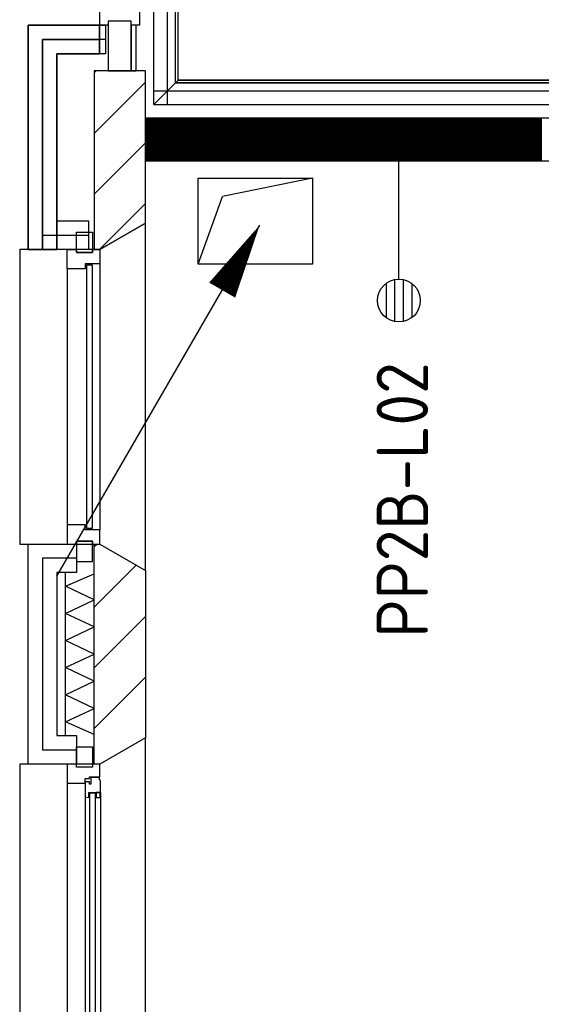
# Model space of a CAD drawing. Header units: millimetres. Extents: x -6587 to 112313, y 244 to 84344.
# Tile 40 of 54: x 67649 to 69472, y 35082 to 38526. Entities that reach past the tile are written whole.
import ezdxf
from ezdxf.enums import TextEntityAlignment as Align

# ---------------------------------------------------------------- set-up
doc = ezdxf.new("R2010")
doc.units = ezdxf.units.MM
doc.header["$LTSCALE"] = 100
doc.linetypes.add('HIDDEN2', pattern=[4.7625, 3.175, -1.5875])
doc.layers.get('0').update_dxf_attribs({"color": 9, "linetype": 'CONTINUOUS'})
for name, color, linetype in [('AL21----_BUITENWAND', 4, 'CONTINUOUS'), ('AL21K---_ISOLATIE', 1, 'CONTINUOUS'), ('AL28----_KONSTRUKTIE', 3, 'CONTINUOUS'), ('AL31----_BUITENKOZ', 7, 'CONTINUOUS'), ('ALL-----_REFLIJNEN', 8, 'CONTINUOUS'), ('ALXA3---_VOLZWART', 14, 'CONTINUOUS'), ('ALXAB---_PREFABBETON', 1, 'CONTINUOUS'), ('EB6441--_ATTRIB', 2, 'CONTINUOUS'), ('EL6441--_DATACOM', 3, 'CONTINUOUS'), ('LIJN025', 10, 'CONTINUOUS'), ('WL570---_TOEVOER', 3, 'CONTINUOUS')]:
    doc.layers.add(name, color=color, linetype=linetype)
doc.styles.add('1_8', font='iso', dxfattribs={"width": 0.7, "height": 1.8})

# ---------------------------------------------------------------- blocks, each defined once
blk = doc.blocks.new('ES4X2')
for p, q in [((-0.45, 1.4), (-0.45, 2.6)), ((-0.15, 1.265), (-0.15, 2.735)), ((0.15, 1.265), (0.15, 2.735)), ((0.45, 1.4), (0.45, 2.6)), ((0, 1.25), (0, -3))]:
    blk.add_line(p, q)
blk.add_circle((0, 2), 0.75)
at = {"style": '1_8', "flags": 8}
for tag, p in [('NUMMER', (1.25, 3.5)), ('CODE', (-1.25, 3.5))]:
    blk.add_attdef(tag, text='', height=1.8, rotation=90, dxfattribs=at).set_placement(p, align=Align.MIDDLE_LEFT)
blk.add_attdef('M_CODE', text='', height=1.8, dxfattribs=at).set_placement((0, 0), align=Align.MIDDLE_CENTER)
blk = doc.blocks.new('LU-PIJL1')
at = {"color": 0, "linetype": 'Continuous'}
blk.add_line((0, 0), (10.125, 17.537), dxfattribs=at)
blk.add_lwpolyline([(10.125, 17.537, 0, 1.5, 0), (8.25, 14.289, 1.5, 1.5, 0)], format="xyseb", dxfattribs=at)
blk = doc.blocks.new('LU-2-KUZ')
at = {"color": 0, "linetype": 'HIDDEN2'}
for p, q in [((-0.5, 0.5), (0.5, 0.5)), ((-0.5, -0.5), (-0.5, 0.5)), ((0.5, 0.5), (-0.2887, 0.2887)), ((0.5, 0.5), (0.5, -0.5)), ((-0.5, -0.5), (-0.2887, 0.2887)), ((0.5, -0.5), (-0.5, -0.5))]:
    blk.add_line(p, q, dxfattribs=at)
blk = doc.blocks.new('A$Cb38f1ce1')
at = {"layer": 'AL21----_BUITENWAND', "color": 8}
for p, q in [((64427.7, 29395), (64427.7, 30165)), ((64427.7, 30165), (64596.7, 30165)), ((64596.7, 30165), (64596.7, 30065)), ((64596.7, 30065), (64527.7, 30065)), ((64527.7, 30065), (64527.7, 29495)), ((64527.7, 29495), (64596.7, 29495)), ((64596.7, 29495), (64596.7, 29395)), ((64596.7, 29395), (64427.7, 29395))]:
    blk.add_line(p, q, dxfattribs=at)
at = {"layer": 'AL21K---_ISOLATIE', "color": 8, "linetype": 'Continuous'}
for p, q in [((64557.7, 29495), (64557.7, 30065)), ((64557.7, 30017.5), (64657.7, 30060.8)), ((64657.7, 29495), (64657.7, 30065)), ((64657.7, 29970), (64557.7, 30017.5)), ((64557.7, 29922.5), (64657.7, 29970)), ((64657.7, 29875), (64557.7, 29922.5)), ((64557.7, 29827.5), (64657.7, 29875)), ((64657.7, 29780), (64557.7, 29827.5)), ((64557.7, 29732.5), (64657.7, 29780)), ((64657.7, 29685), (64557.7, 29732.5)), ((64557.7, 29637.5), (64657.7, 29685)), ((64657.7, 29590), (64557.7, 29637.5)), ((64557.7, 29542.5), (64657.7, 29590)), ((64657.7, 29499.2), (64557.7, 29542.5))]:
    blk.add_line(p, q, dxfattribs=at)
at = {"layer": 'AL28----_KONSTRUKTIE', "color": 8}
for p, q in [((64657.7, 30165), (64677.7, 30165)), ((64657.7, 29395), (64657.7, 30165)), ((64677.7, 30165), (64837.7, 30072.6)), ((64837.7, 30072.6), (64837.7, 29487.4)), ((64837.7, 29487.4), (64677.7, 29395)), ((64677.7, 29395), (64657.7, 29395))]:
    blk.add_line(p, q, dxfattribs=at)
at = {"layer": 'AL31----_BUITENKOZ', "color": 8}
for p, q in [((64837.7, 30072.6), (64837.7, 31287.4)), ((64397.7, 31195), (64397.7, 30165)), ((64677.7, 31145), (64677.7, 30215)), ((64563.7, 31128), (64563.7, 30232)), ((64397.7, 30165), (64677.7, 30165)), ((64677.7, 30165), (64837.7, 30072.6))]:
    blk.add_line(p, q, dxfattribs=at)
at = {"layer": 'AL31----_BUITENKOZ', "color": 8, "linetype": 'Continuous'}
for p, q in [((64630.7, 31140), (64630.7, 30220)), ((64651.7, 30220), (64651.7, 31140)), ((64630.7, 30220), (64651.7, 30220))]:
    blk.add_line(p, q, dxfattribs=at)
for points in [[(64677.7, 30215), (64677.7, 30215), (64626.7, 30215), (64626.7, 30232), (64563.7, 30232), (64563.7, 30232), (64563.7, 30232), (64563.7, 30232), (64563.7, 30232), (64563.7, 30165), (64596.7, 30165), (64596.7, 30175), (64652.7, 30175), (64652.7, 30165), (64652.7, 30165), (64677.7, 30165)], [(64662.7, 29293.8), (64641.7, 29293.8), (64641.7, 28466.2), (64662.7, 28466.2)]]:
    blk.add_lwpolyline(points, close=True, dxfattribs=at)
at = {"layer": 'AL31----_BUITENKOZ', "color": 8}
for points in [[(64652.7, 30175), (64596.7, 30175), (64596.7, 30104), (64652.7, 30104)], [(64677.7, 28365), (64837.7, 28272.6), (64837.7, 29487.4), (64677.7, 29395), (64397.7, 29395), (64397.7, 28365)], [(64652.7, 29385), (64596.7, 29385), (64596.7, 29456), (64652.7, 29456)], [(64677.7, 29395), (64652.7, 29395), (64652.7, 29385), (64596.7, 29385), (64596.7, 29395), (64563.7, 29395), (64563.7, 29328), (64626.7, 29328), (64626.7, 29345), (64641.7, 29345), (64641.7, 29351), (64677.7, 29351)], [(64680.7, 29338.3), (64676.4, 29340.7), (64676.4, 29347.8), (64646.7, 29347.8), (64646.7, 29325.3), (64641.7, 29325.3), (64641.7, 29333.3), (64626.7, 29333.3), (64626.7, 29328), (64626.7, 29280.9), (64639.7, 29278.8), (64639.7, 29295.8), (64680.7, 29295.8)], [(64678.4, 29295.8), (64664.8, 29295.8), (64664.8, 29278.8), (64678.4, 29278.8)]]:
    blk.add_lwpolyline(points, close=True, dxfattribs=at)
for points in [[(64563.7, 29328), (64563.7, 28432)], [(64626.7, 29280.9), (64626.7, 28479.1)], [(64680.7, 29295.8), (64680.7, 28464.2)]]:
    blk.add_lwpolyline(points, dxfattribs=at)
at = {"layer": 'ALL-----_REFLIJNEN', "color": 8, "linetype": 'Continuous'}
for p, q in [((64866.7, 31702.1), (64866.7, 35034.1)), ((64914.7, 31702.1), (64914.7, 35034.1)), ((64942.2, 31777.6), (64942.2, 34958.6)), ((64951.7, 31787.1), (64951.7, 34949.1)), ((64677.7, 31980), (64677.7, 32047)), ((64816.7, 32030), (64816.7, 31980)), ((64677.2, 31980), (64427.7, 31980)), ((64427.7, 31980), (64427.7, 31195)), ((64427.7, 31195), (64427.7, 31980)), ((64427.7, 31980), (64677.2, 31980)), ((64427.7, 31195), (64427.7, 31980)), ((64427.7, 31980), (64697.2, 31980)), ((64677.2, 31880), (64677.2, 31980)), ((64677.2, 31980), (64677.2, 31880)), ((64707.2, 31980), (64677.7, 31980)), ((64697.2, 31980), (64697.2, 31880)), ((64707.2, 31994.1), (64707.2, 31820.1)), ((64787.2, 31994.1), (64707.2, 31994.1)), ((64787.2, 31994), (64707.2, 31994)), ((64707.2, 31994), (64707.2, 31980)), ((64787.2, 31820.1), (64787.2, 31994.1)), ((64787.2, 31980), (64787.2, 31994)), ((64787.2, 31980.1), (64787.2, 31820.1)), ((64804.7, 31980.1), (64787.2, 31980.1)), ((64816.7, 31980), (64787.2, 31980)), ((64804.7, 31820.1), (64804.7, 31980.1)), ((64477.7, 31195), (64477.7, 31930)), ((64477.7, 31930), (64677.2, 31930)), ((64477.7, 31195), (64477.7, 31930)), ((64477.7, 31930), (64677.2, 31930)), ((64677.2, 31930), (64477.7, 31930)), ((64477.7, 31930), (64477.7, 31195)), ((64677.2, 31930), (64477.7, 31930)), ((64477.7, 31930), (64477.7, 31195)), ((64697.2, 31930), (64477.7, 31930)), ((64477.7, 31930), (64477.7, 31245)), ((64697.2, 31930), (64477.7, 31930)), ((64477.7, 31930), (64477.7, 31245)), ((64527.7, 31195), (64527.7, 31880)), ((64527.7, 31880), (64677.2, 31880)), ((64677.2, 31880), (64527.7, 31880)), ((64527.7, 31880), (64527.7, 31195)), ((64697.2, 31880), (64527.7, 31880)), ((64527.7, 31880), (64527.7, 31295)), ((64657.7, 31812.9), (64664.7, 31820)), ((64837.7, 31820), (64657.7, 31820)), ((64657.7, 31820), (64657.7, 31195)), ((64707.2, 31820.1), (64787.2, 31820.1)), ((64787.2, 31820.1), (64804.7, 31820.1)), ((64837.7, 31287.4), (64837.7, 31820)), ((64657.7, 31600.8), (64837.7, 31780.8)), ((64866.7, 31702.1), (64951.7, 31787.1)), ((64942.2, 31777.6), (67463.9, 31777.6)), ((67463.9, 31777.6), (64946.7, 31777.6)), ((64951.7, 31787.1), (67467, 31787.1)), ((66547.7, 31787.1), (64951.7, 31787.1)), ((64866.7, 31750.1), (67454.7, 31750.1)), ((64866.7, 31702.1), (67438.6, 31702.1)), ((64837.7, 31655), (64837.7, 31505)), ((70801.7, 31655), (64837.7, 31655)), ((64837.7, 31655), (64837.7, 31505)), ((70801.7, 31655), (64837.7, 31655)), ((64838.8, 31655), (64838.8, 31505)), ((64840.8, 31655), (64840.8, 31505)), ((64842.8, 31655), (64842.8, 31505)), ((64844.8, 31655), (64844.8, 31505)), ((64846.8, 31655), (64846.8, 31505)), ((64848.8, 31655), (64848.8, 31505)), ((64850.8, 31655), (64850.8, 31505)), ((64852.8, 31655), (64852.8, 31505)), ((64854.8, 31655), (64854.8, 31505)), ((64856.8, 31655), (64856.8, 31505)), ((64858.8, 31655), (64858.8, 31505)), ((64860.8, 31655), (64860.8, 31505)), ((64862.8, 31655), (64862.8, 31505)), ((64864.8, 31655), (64864.8, 31505)), ((64866.8, 31655), (64866.8, 31505)), ((64868.8, 31655), (64868.8, 31505)), ((64870.8, 31655), (64870.8, 31505)), ((64872.8, 31655), (64872.8, 31505)), ((64874.8, 31655), (64874.8, 31505)), ((64876.8, 31655), (64876.8, 31505)), ((64878.8, 31655), (64878.8, 31505)), ((64880.8, 31655), (64880.8, 31505)), ((64882.8, 31655), (64882.8, 31505)), ((64884.8, 31655), (64884.8, 31505)), ((64886.8, 31655), (64886.8, 31505)), ((64888.8, 31655), (64888.8, 31505)), ((64890.8, 31655), (64890.8, 31505)), ((64892.8, 31655), (64892.8, 31505)), ((64894.8, 31655), (64894.8, 31505)), ((64896.8, 31655), (64896.8, 31505)), ((64898.8, 31655), (64898.8, 31505)), ((64900.8, 31655), (64900.8, 31505)), ((64902.8, 31655), (64902.8, 31505)), ((64904.8, 31655), (64904.8, 31505)), ((64906.8, 31655), (64906.8, 31505)), ((64908.8, 31655), (64908.8, 31505)), ((64910.8, 31655), (64910.8, 31505)), ((64912.8, 31655), (64912.8, 31505)), ((64914.8, 31655), (64914.8, 31505)), ((64916.8, 31655), (64916.8, 31505)), ((64918.8, 31655), (64918.8, 31505)), ((64920.8, 31655), (64920.8, 31505)), ((64922.8, 31655), (64922.8, 31505)), ((64924.8, 31655), (64924.8, 31505)), ((64926.8, 31655), (64926.8, 31505)), ((64928.8, 31655), (64928.8, 31505)), ((64930.8, 31655), (64930.8, 31505)), ((64932.8, 31655), (64932.8, 31505)), ((64934.8, 31655), (64934.8, 31505)), ((64936.8, 31655), (64936.8, 31505)), ((64938.8, 31655), (64938.8, 31505)), ((64940.8, 31655), (64940.8, 31505)), ((64942.8, 31655), (64942.8, 31505)), ((64944.8, 31655), (64944.8, 31505)), ((64946.8, 31655), (64946.8, 31505)), ((64948.8, 31655), (64948.8, 31505)), ((64950.8, 31655), (64950.8, 31505)), ((64952.8, 31655), (64952.8, 31505)), ((64954.8, 31655), (64954.8, 31505)), ((64956.8, 31655), (64956.8, 31505)), ((64958.8, 31655), (64958.8, 31505)), ((64960.8, 31655), (64960.8, 31505)), ((64962.8, 31655), (64962.8, 31505)), ((64964.8, 31655), (64964.8, 31505)), ((64966.8, 31655), (64966.8, 31505)), ((64968.8, 31655), (64968.8, 31505)), ((64970.8, 31655), (64970.8, 31505)), ((64972.8, 31655), (64972.8, 31505)), ((64974.8, 31655), (64974.8, 31505)), ((64976.8, 31655), (64976.8, 31505)), ((64978.8, 31655), (64978.8, 31505)), ((64980.8, 31655), (64980.8, 31505)), ((64982.8, 31655), (64982.8, 31505)), ((64984.8, 31655), (64984.8, 31505)), ((64986.8, 31655), (64986.8, 31505)), ((64988.8, 31655), (64988.8, 31505)), ((64990.8, 31655), (64990.8, 31505)), ((64992.8, 31655), (64992.8, 31505)), ((64994.8, 31655), (64994.8, 31505)), ((64996.8, 31655), (64996.8, 31505)), ((64998.6, 31655), (65148.6, 31505)), ((64998.6, 31655), (65148.6, 31505)), ((64998.8, 31655), (64998.8, 31505)), ((65000.8, 31655), (65000.8, 31505)), ((65002.8, 31655), (65002.8, 31505)), ((65004.8, 31655), (65004.8, 31505)), ((65006.8, 31655), (65006.8, 31505)), ((65008.8, 31655), (65008.8, 31505)), ((65010.8, 31655), (65010.8, 31505)), ((65012.8, 31655), (65012.8, 31505)), ((65014.8, 31655), (65014.8, 31505)), ((65016.8, 31655), (65016.8, 31505)), ((65018.8, 31655), (65018.8, 31505)), ((65020.8, 31655), (65020.8, 31505)), ((65022.8, 31655), (65022.8, 31505)), ((65024.8, 31655), (65024.8, 31505)), ((65026.8, 31655), (65026.8, 31505)), ((65028.8, 31655), (65028.8, 31505)), ((65030.8, 31655), (65030.8, 31505)), ((65032.8, 31655), (65032.8, 31505)), ((65034.8, 31655), (65034.8, 31505)), ((65036.8, 31655), (65036.8, 31505)), ((65038.8, 31655), (65038.8, 31505)), ((65040.8, 31655), (65040.8, 31505)), ((65042.8, 31655), (65042.8, 31505)), ((65044.8, 31655), (65044.8, 31505)), ((65046.8, 31655), (65046.8, 31505)), ((65048.8, 31655), (65048.8, 31505)), ((65050.8, 31655), (65050.8, 31505)), ((65052.8, 31655), (65052.8, 31505)), ((65054.8, 31655), (65054.8, 31505)), ((65056.8, 31655), (65056.8, 31505)), ((65058.8, 31655), (65058.8, 31505)), ((65060.8, 31655), (65060.8, 31505)), ((65062.8, 31655), (65062.8, 31505)), ((65064.8, 31655), (65064.8, 31505)), ((65066.8, 31655), (65066.8, 31505)), ((65068.8, 31655), (65068.8, 31505)), ((65070.8, 31655), (65070.8, 31505)), ((65072.8, 31655), (65072.8, 31505)), ((65074.8, 31655), (65074.8, 31505)), ((65076.8, 31655), (65076.8, 31505)), ((65078.8, 31655), (65078.8, 31505)), ((65080.8, 31655), (65080.8, 31505)), ((65082.8, 31655), (65082.8, 31505)), ((65084.8, 31655), (65084.8, 31505)), ((65086.8, 31655), (65086.8, 31505)), ((65088.8, 31655), (65088.8, 31505)), ((65090.8, 31655), (65090.8, 31505)), ((65092.8, 31655), (65092.8, 31505)), ((65094.8, 31655), (65094.8, 31505)), ((65096.8, 31655), (65096.8, 31505)), ((65098.8, 31655), (65098.8, 31505)), ((65100.8, 31655), (65100.8, 31505)), ((65102.8, 31655), (65102.8, 31505)), ((65104.8, 31655), (65104.8, 31505)), ((65106.8, 31655), (65106.8, 31505)), ((65108.8, 31655), (65108.8, 31505)), ((65110.8, 31655), (65110.8, 31505)), ((65112.8, 31655), (65112.8, 31505)), ((65114.8, 31655), (65114.8, 31505)), ((65116.8, 31655), (65116.8, 31505)), ((65118.8, 31655), (65118.8, 31505)), ((65120.8, 31655), (65120.8, 31505)), ((65122.8, 31655), (65122.8, 31505)), ((65124.8, 31655), (65124.8, 31505)), ((65126.8, 31655), (65126.8, 31505)), ((65128.8, 31655), (65128.8, 31505)), ((65130.8, 31655), (65130.8, 31505)), ((65132.8, 31655), (65132.8, 31505)), ((65134.8, 31655), (65134.8, 31505)), ((65136.8, 31655), (65136.8, 31505)), ((65138.8, 31655), (65138.8, 31505)), ((65140.8, 31655), (65140.8, 31505)), ((65142.8, 31655), (65142.8, 31505)), ((65144.8, 31655), (65144.8, 31505)), ((65146.8, 31655), (65146.8, 31505)), ((65148.8, 31655), (65148.8, 31505)), ((65150.8, 31655), (65150.8, 31505)), ((65152.8, 31655), (65152.8, 31505)), ((65154.8, 31655), (65154.8, 31505)), ((65156.8, 31655), (65156.8, 31505)), ((65158.8, 31655), (65158.8, 31505)), ((65160.8, 31655), (65160.8, 31505)), ((65162.8, 31655), (65162.8, 31505)), ((65164.8, 31655), (65164.8, 31505)), ((65166.8, 31655), (65166.8, 31505)), ((65168.8, 31655), (65168.8, 31505)), ((65170.8, 31655), (65170.8, 31505)), ((65172.8, 31655), (65172.8, 31505)), ((65174.8, 31655), (65174.8, 31505)), ((65176.8, 31655), (65176.8, 31505)), ((65178.8, 31655), (65178.8, 31505)), ((65180.8, 31655), (65180.8, 31505)), ((65182.8, 31655), (65182.8, 31505)), ((65184.8, 31655), (65184.8, 31505)), ((65186.8, 31655), (65186.8, 31505)), ((65188.8, 31655), (65188.8, 31505)), ((65190.8, 31655), (65190.8, 31505)), ((65192.8, 31655), (65192.8, 31505)), ((65194.8, 31655), (65194.8, 31505)), ((65196.8, 31655), (65196.8, 31505)), ((65198.8, 31655), (65198.8, 31505)), ((65200.8, 31655), (65200.8, 31505)), ((65202.8, 31655), (65202.8, 31505)), ((65204.8, 31655), (65204.8, 31505)), ((65206.8, 31655), (65206.8, 31505)), ((65208.8, 31655), (65208.8, 31505)), ((65210.7, 31655), (65360.7, 31505)), ((65210.7, 31655), (65360.7, 31505)), ((65210.8, 31655), (65210.8, 31505)), ((65212.8, 31655), (65212.8, 31505)), ((65214.8, 31655), (65214.8, 31505)), ((65216.8, 31655), (65216.8, 31505)), ((65218.8, 31655), (65218.8, 31505)), ((65220.8, 31655), (65220.8, 31505)), ((65222.8, 31655), (65222.8, 31505)), ((65224.8, 31655), (65224.8, 31505)), ((65226.8, 31655), (65226.8, 31505)), ((65228.8, 31655), (65228.8, 31505)), ((65230.8, 31655), (65230.8, 31505)), ((65232.8, 31655), (65232.8, 31505)), ((65234.8, 31655), (65234.8, 31505)), ((65236.8, 31655), (65236.8, 31505)), ((65238.8, 31655), (65238.8, 31505)), ((65240.8, 31655), (65240.8, 31505)), ((65242.8, 31655), (65242.8, 31505)), ((65244.8, 31655), (65244.8, 31505)), ((65246.8, 31655), (65246.8, 31505)), ((65248.8, 31655), (65248.8, 31505)), ((65250.8, 31655), (65250.8, 31505)), ((65252.8, 31655), (65252.8, 31505)), ((65254.8, 31655), (65254.8, 31505)), ((65256.8, 31655), (65256.8, 31505)), ((65258.8, 31655), (65258.8, 31505)), ((65260.8, 31655), (65260.8, 31505)), ((65262.8, 31655), (65262.8, 31505)), ((65264.8, 31655), (65264.8, 31505)), ((65266.8, 31655), (65266.8, 31505)), ((65268.8, 31655), (65268.8, 31505)), ((65270.8, 31655), (65270.8, 31505)), ((65272.8, 31655), (65272.8, 31505)), ((65274.8, 31655), (65274.8, 31505)), ((65276.8, 31655), (65276.8, 31505)), ((65278.8, 31655), (65278.8, 31505)), ((65280.8, 31655), (65280.8, 31505)), ((65282.8, 31655), (65282.8, 31505)), ((65284.8, 31655), (65284.8, 31505)), ((65286.8, 31655), (65286.8, 31505)), ((65288.8, 31655), (65288.8, 31505)), ((65290.8, 31655), (65290.8, 31505)), ((65292.8, 31655), (65292.8, 31505)), ((65294.8, 31655), (65294.8, 31505)), ((65296.8, 31655), (65296.8, 31505)), ((65298.8, 31655), (65298.8, 31505)), ((65300.8, 31655), (65300.8, 31505)), ((65302.8, 31655), (65302.8, 31505)), ((65304.8, 31655), (65304.8, 31505)), ((65306.8, 31655), (65306.8, 31505)), ((65308.8, 31655), (65308.8, 31505)), ((65310.8, 31655), (65310.8, 31505)), ((65312.8, 31655), (65312.8, 31505)), ((65314.8, 31655), (65314.8, 31505)), ((65316.8, 31655), (65316.8, 31505)), ((65318.8, 31655), (65318.8, 31505)), ((65320.8, 31655), (65320.8, 31505)), ((65322.8, 31655), (65322.8, 31505)), ((65324.8, 31655), (65324.8, 31505)), ((65326.8, 31655), (65326.8, 31505)), ((65328.8, 31655), (65328.8, 31505)), ((65330.8, 31655), (65330.8, 31505)), ((65332.8, 31655), (65332.8, 31505)), ((65334.8, 31655), (65334.8, 31505)), ((65336.8, 31655), (65336.8, 31505)), ((65338.8, 31655), (65338.8, 31505)), ((65340.8, 31655), (65340.8, 31505)), ((65342.8, 31655), (65342.8, 31505)), ((65344.8, 31655), (65344.8, 31505)), ((65346.8, 31655), (65346.8, 31505)), ((65348.8, 31655), (65348.8, 31505)), ((65350.8, 31655), (65350.8, 31505)), ((65352.8, 31655), (65352.8, 31505)), ((65354.8, 31655), (65354.8, 31505)), ((65356.8, 31655), (65356.8, 31505)), ((65358.8, 31655), (65358.8, 31505)), ((65360.8, 31655), (65360.8, 31505)), ((65362.8, 31655), (65362.8, 31505)), ((65364.8, 31655), (65364.8, 31505)), ((65366.8, 31655), (65366.8, 31505)), ((65368.8, 31655), (65368.8, 31505)), ((65370.8, 31655), (65370.8, 31505)), ((65372.8, 31655), (65372.8, 31505)), ((65374.8, 31655), (65374.8, 31505)), ((65376.8, 31655), (65376.8, 31505)), ((65378.8, 31655), (65378.8, 31505)), ((65380.8, 31655), (65380.8, 31505)), ((65382.8, 31655), (65382.8, 31505)), ((65384.8, 31655), (65384.8, 31505)), ((65386.8, 31655), (65386.8, 31505)), ((65388.8, 31655), (65388.8, 31505)), ((65390.8, 31655), (65390.8, 31505)), ((65392.8, 31655), (65392.8, 31505)), ((65394.8, 31655), (65394.8, 31505)), ((65396.8, 31655), (65396.8, 31505)), ((65398.8, 31655), (65398.8, 31505)), ((65400.8, 31655), (65400.8, 31505)), ((65402.8, 31655), (65402.8, 31505)), ((65404.8, 31655), (65404.8, 31505)), ((65406.8, 31655), (65406.8, 31505)), ((65408.8, 31655), (65408.8, 31505)), ((65410.8, 31655), (65410.8, 31505)), ((65412.8, 31655), (65412.8, 31505)), ((65414.8, 31655), (65414.8, 31505)), ((65416.8, 31655), (65416.8, 31505)), ((65418.8, 31655), (65418.8, 31505)), ((65420.8, 31655), (65420.8, 31505)), ((65422.8, 31655), (65422.8, 31505)), ((65422.9, 31655), (65572.9, 31505)), ((65422.9, 31655), (65572.9, 31505)), ((65424.8, 31655), (65424.8, 31505)), ((65426.8, 31655), (65426.8, 31505)), ((65428.8, 31655), (65428.8, 31505)), ((65430.8, 31655), (65430.8, 31505)), ((65432.8, 31655), (65432.8, 31505)), ((65434.8, 31655), (65434.8, 31505)), ((65436.8, 31655), (65436.8, 31505)), ((65438.8, 31655), (65438.8, 31505)), ((65440.8, 31655), (65440.8, 31505)), ((65442.8, 31655), (65442.8, 31505)), ((65444.8, 31655), (65444.8, 31505)), ((65446.8, 31655), (65446.8, 31505)), ((65448.8, 31655), (65448.8, 31505)), ((65450.8, 31655), (65450.8, 31505)), ((65452.8, 31655), (65452.8, 31505)), ((65454.8, 31655), (65454.8, 31505)), ((65456.8, 31655), (65456.8, 31505)), ((65458.8, 31655), (65458.8, 31505)), ((65460.8, 31655), (65460.8, 31505)), ((65462.8, 31655), (65462.8, 31505)), ((65464.8, 31655), (65464.8, 31505)), ((65466.8, 31655), (65466.8, 31505)), ((65468.8, 31655), (65468.8, 31505)), ((65470.8, 31655), (65470.8, 31505)), ((65472.8, 31655), (65472.8, 31505)), ((65474.8, 31655), (65474.8, 31505)), ((65476.8, 31655), (65476.8, 31505)), ((65478.8, 31655), (65478.8, 31505)), ((65480.8, 31655), (65480.8, 31505)), ((65482.8, 31655), (65482.8, 31505)), ((65484.8, 31655), (65484.8, 31505)), ((65486.8, 31655), (65486.8, 31505)), ((65488.8, 31655), (65488.8, 31505)), ((65490.8, 31655), (65490.8, 31505)), ((65492.8, 31655), (65492.8, 31505)), ((65494.8, 31655), (65494.8, 31505)), ((65496.8, 31655), (65496.8, 31505)), ((65498.8, 31655), (65498.8, 31505)), ((65500.8, 31655), (65500.8, 31505)), ((65502.8, 31655), (65502.8, 31505)), ((65504.8, 31655), (65504.8, 31505)), ((65506.8, 31655), (65506.8, 31505)), ((65508.8, 31655), (65508.8, 31505)), ((65510.8, 31655), (65510.8, 31505)), ((65512.8, 31655), (65512.8, 31505)), ((65514.8, 31655), (65514.8, 31505)), ((65516.8, 31655), (65516.8, 31505)), ((65518.8, 31655), (65518.8, 31505)), ((65520.8, 31655), (65520.8, 31505)), ((65522.8, 31655), (65522.8, 31505)), ((65524.8, 31655), (65524.8, 31505)), ((65526.8, 31655), (65526.8, 31505)), ((65528.8, 31655), (65528.8, 31505)), ((65530.8, 31655), (65530.8, 31505)), ((65532.8, 31655), (65532.8, 31505)), ((65534.8, 31655), (65534.8, 31505)), ((65536.8, 31655), (65536.8, 31505)), ((65538.8, 31655), (65538.8, 31505)), ((65540.8, 31655), (65540.8, 31505)), ((65542.8, 31655), (65542.8, 31505)), ((65544.8, 31655), (65544.8, 31505)), ((65546.8, 31655), (65546.8, 31505)), ((65548.8, 31655), (65548.8, 31505)), ((65550.8, 31655), (65550.8, 31505)), ((65552.8, 31655), (65552.8, 31505)), ((65554.8, 31655), (65554.8, 31505)), ((65556.8, 31655), (65556.8, 31505)), ((65558.8, 31655), (65558.8, 31505)), ((65560.8, 31655), (65560.8, 31505)), ((65562.8, 31655), (65562.8, 31505)), ((65564.8, 31655), (65564.8, 31505)), ((65566.8, 31655), (65566.8, 31505)), ((65568.8, 31655), (65568.8, 31505)), ((65570.8, 31655), (65570.8, 31505)), ((65572.8, 31655), (65572.8, 31505)), ((65574.8, 31655), (65574.8, 31505)), ((65576.8, 31655), (65576.8, 31505)), ((65578.8, 31655), (65578.8, 31505)), ((65580.8, 31655), (65580.8, 31505)), ((65582.8, 31655), (65582.8, 31505)), ((65584.8, 31655), (65584.8, 31505)), ((65586.8, 31655), (65586.8, 31505)), ((65588.8, 31655), (65588.8, 31505)), ((65590.8, 31655), (65590.8, 31505)), ((65592.8, 31655), (65592.8, 31505)), ((65594.8, 31655), (65594.8, 31505)), ((65596.8, 31655), (65596.8, 31505)), ((65598.8, 31655), (65598.8, 31505)), ((65600.8, 31655), (65600.8, 31505)), ((65602.8, 31655), (65602.8, 31505)), ((65604.8, 31655), (65604.8, 31505)), ((65606.8, 31655), (65606.8, 31505)), ((65608.8, 31655), (65608.8, 31505)), ((65610.8, 31655), (65610.8, 31505)), ((65612.8, 31655), (65612.8, 31505)), ((65614.8, 31655), (65614.8, 31505)), ((65616.8, 31655), (65616.8, 31505)), ((65618.8, 31655), (65618.8, 31505)), ((65620.8, 31655), (65620.8, 31505)), ((65622.8, 31655), (65622.8, 31505)), ((65624.8, 31655), (65624.8, 31505)), ((65626.8, 31655), (65626.8, 31505)), ((65628.8, 31655), (65628.8, 31505)), ((65630.8, 31655), (65630.8, 31505)), ((65632.8, 31655), (65632.8, 31505)), ((65634.8, 31655), (65634.8, 31505)), ((65635, 31655), (65785, 31505)), ((65635, 31655), (65785, 31505)), ((65636.8, 31655), (65636.8, 31505)), ((65638.8, 31655), (65638.8, 31505)), ((65640.8, 31655), (65640.8, 31505)), ((65642.8, 31655), (65642.8, 31505)), ((65644.8, 31655), (65644.8, 31505)), ((65646.8, 31655), (65646.8, 31505)), ((65648.8, 31655), (65648.8, 31505)), ((65650.8, 31655), (65650.8, 31505)), ((65652.8, 31655), (65652.8, 31505)), ((65654.8, 31655), (65654.8, 31505)), ((65656.8, 31655), (65656.8, 31505)), ((65658.8, 31655), (65658.8, 31505)), ((65660.8, 31655), (65660.8, 31505)), ((65662.8, 31655), (65662.8, 31505)), ((65664.8, 31655), (65664.8, 31505)), ((65666.8, 31655), (65666.8, 31505)), ((65668.8, 31655), (65668.8, 31505)), ((65670.8, 31655), (65670.8, 31505)), ((65672.8, 31655), (65672.8, 31505)), ((65674.8, 31655), (65674.8, 31505)), ((65676.8, 31655), (65676.8, 31505)), ((65678.8, 31655), (65678.8, 31505)), ((65680.8, 31655), (65680.8, 31505)), ((65682.8, 31655), (65682.8, 31505)), ((65684.8, 31655), (65684.8, 31505)), ((65686.8, 31655), (65686.8, 31505)), ((65688.8, 31655), (65688.8, 31505)), ((65690.8, 31655), (65690.8, 31505)), ((65692.8, 31655), (65692.8, 31505)), ((65694.8, 31655), (65694.8, 31505)), ((65696.8, 31655), (65696.8, 31505)), ((65698.8, 31655), (65698.8, 31505)), ((65700.8, 31655), (65700.8, 31505)), ((65702.8, 31655), (65702.8, 31505)), ((65704.8, 31655), (65704.8, 31505)), ((65706.8, 31655), (65706.8, 31505)), ((65708.8, 31655), (65708.8, 31505)), ((65710.8, 31655), (65710.8, 31505)), ((65712.8, 31655), (65712.8, 31505)), ((65714.8, 31655), (65714.8, 31505)), ((65716.8, 31655), (65716.8, 31505)), ((65718.8, 31655), (65718.8, 31505)), ((65720.8, 31655), (65720.8, 31505)), ((65722.8, 31655), (65722.8, 31505)), ((65724.8, 31655), (65724.8, 31505)), ((65726.8, 31655), (65726.8, 31505)), ((65728.8, 31655), (65728.8, 31505)), ((65730.8, 31655), (65730.8, 31505)), ((65732.8, 31655), (65732.8, 31505)), ((65734.8, 31655), (65734.8, 31505)), ((65736.8, 31655), (65736.8, 31505)), ((65738.8, 31655), (65738.8, 31505)), ((65740.8, 31655), (65740.8, 31505)), ((65742.8, 31655), (65742.8, 31505)), ((65744.8, 31655), (65744.8, 31505)), ((65746.8, 31655), (65746.8, 31505)), ((65748.8, 31655), (65748.8, 31505)), ((65750.8, 31655), (65750.8, 31505)), ((65752.8, 31655), (65752.8, 31505)), ((65754.8, 31655), (65754.8, 31505)), ((65756.8, 31655), (65756.8, 31505)), ((65758.8, 31655), (65758.8, 31505)), ((65760.8, 31655), (65760.8, 31505)), ((65762.8, 31655), (65762.8, 31505)), ((65764.8, 31655), (65764.8, 31505)), ((65766.8, 31655), (65766.8, 31505)), ((65768.8, 31655), (65768.8, 31505)), ((65770.8, 31655), (65770.8, 31505)), ((65772.8, 31655), (65772.8, 31505)), ((65774.8, 31655), (65774.8, 31505)), ((65776.8, 31655), (65776.8, 31505)), ((65778.8, 31655), (65778.8, 31505)), ((65780.8, 31655), (65780.8, 31505)), ((65782.8, 31655), (65782.8, 31505)), ((65784.8, 31655), (65784.8, 31505)), ((65786.8, 31655), (65786.8, 31505)), ((65788.8, 31655), (65788.8, 31505)), ((65790.8, 31655), (65790.8, 31505)), ((65792.8, 31655), (65792.8, 31505)), ((65794.8, 31655), (65794.8, 31505)), ((65796.8, 31655), (65796.8, 31505)), ((65798.8, 31655), (65798.8, 31505)), ((65800.8, 31655), (65800.8, 31505)), ((65802.8, 31655), (65802.8, 31505)), ((65804.8, 31655), (65804.8, 31505)), ((65806.8, 31655), (65806.8, 31505)), ((65808.8, 31655), (65808.8, 31505)), ((65810.8, 31655), (65810.8, 31505)), ((65812.8, 31655), (65812.8, 31505)), ((65814.8, 31655), (65814.8, 31505)), ((65816.8, 31655), (65816.8, 31505)), ((65818.8, 31655), (65818.8, 31505)), ((65820.8, 31655), (65820.8, 31505)), ((65822.8, 31655), (65822.8, 31505)), ((65824.8, 31655), (65824.8, 31505)), ((65826.8, 31655), (65826.8, 31505)), ((65828.8, 31655), (65828.8, 31505)), ((65830.8, 31655), (65830.8, 31505)), ((65832.8, 31655), (65832.8, 31505)), ((65834.8, 31655), (65834.8, 31505)), ((65836.8, 31655), (65836.8, 31505)), ((65838.8, 31655), (65838.8, 31505)), ((65840.8, 31655), (65840.8, 31505)), ((65842.8, 31655), (65842.8, 31505)), ((65844.8, 31655), (65844.8, 31505)), ((65846.8, 31655), (65846.8, 31505)), ((65847.1, 31655), (65997.1, 31505)), ((65847.1, 31655), (65997.1, 31505)), ((65848.8, 31655), (65848.8, 31505)), ((65850.8, 31655), (65850.8, 31505)), ((65852.8, 31655), (65852.8, 31505)), ((65854.8, 31655), (65854.8, 31505)), ((65856.8, 31655), (65856.8, 31505)), ((65858.8, 31655), (65858.8, 31505)), ((65860.8, 31655), (65860.8, 31505)), ((65862.8, 31655), (65862.8, 31505)), ((65864.8, 31655), (65864.8, 31505)), ((65866.8, 31655), (65866.8, 31505)), ((65868.8, 31655), (65868.8, 31505)), ((65870.8, 31655), (65870.8, 31505)), ((65872.8, 31655), (65872.8, 31505)), ((65874.8, 31655), (65874.8, 31505)), ((65876.8, 31655), (65876.8, 31505)), ((65878.8, 31655), (65878.8, 31505)), ((65880.8, 31655), (65880.8, 31505)), ((65882.8, 31655), (65882.8, 31505)), ((65884.8, 31655), (65884.8, 31505)), ((65886.8, 31655), (65886.8, 31505)), ((65888.8, 31655), (65888.8, 31505)), ((65890.8, 31655), (65890.8, 31505)), ((65892.8, 31655), (65892.8, 31505)), ((65894.8, 31655), (65894.8, 31505)), ((65896.8, 31655), (65896.8, 31505)), ((65898.8, 31655), (65898.8, 31505)), ((65900.8, 31655), (65900.8, 31505)), ((65902.8, 31655), (65902.8, 31505)), ((65904.8, 31655), (65904.8, 31505)), ((65906.8, 31655), (65906.8, 31505)), ((65908.8, 31655), (65908.8, 31505)), ((65910.8, 31655), (65910.8, 31505)), ((65912.8, 31655), (65912.8, 31505)), ((65914.8, 31655), (65914.8, 31505)), ((65916.8, 31655), (65916.8, 31505)), ((65918.8, 31655), (65918.8, 31505)), ((65920.8, 31655), (65920.8, 31505)), ((65922.8, 31655), (65922.8, 31505)), ((65924.8, 31655), (65924.8, 31505)), ((65926.8, 31655), (65926.8, 31505)), ((65928.8, 31655), (65928.8, 31505)), ((65930.8, 31655), (65930.8, 31505)), ((65932.8, 31655), (65932.8, 31505)), ((65934.8, 31655), (65934.8, 31505)), ((65936.8, 31655), (65936.8, 31505)), ((65938.8, 31655), (65938.8, 31505)), ((65940.8, 31655), (65940.8, 31505)), ((65942.8, 31655), (65942.8, 31505)), ((65944.8, 31655), (65944.8, 31505)), ((65946.8, 31655), (65946.8, 31505)), ((65948.8, 31655), (65948.8, 31505)), ((65950.8, 31655), (65950.8, 31505)), ((65952.8, 31655), (65952.8, 31505)), ((65954.8, 31655), (65954.8, 31505)), ((65956.8, 31655), (65956.8, 31505)), ((65958.8, 31655), (65958.8, 31505)), ((65960.8, 31655), (65960.8, 31505)), ((65962.8, 31655), (65962.8, 31505)), ((65964.8, 31655), (65964.8, 31505)), ((65966.8, 31655), (65966.8, 31505)), ((65968.8, 31655), (65968.8, 31505)), ((65970.8, 31655), (65970.8, 31505)), ((65972.8, 31655), (65972.8, 31505)), ((65974.8, 31655), (65974.8, 31505)), ((65976.8, 31655), (65976.8, 31505)), ((65978.8, 31655), (65978.8, 31505)), ((65980.8, 31655), (65980.8, 31505)), ((65982.8, 31655), (65982.8, 31505)), ((65984.8, 31655), (65984.8, 31505)), ((65986.8, 31655), (65986.8, 31505)), ((65988.8, 31655), (65988.8, 31505)), ((65990.8, 31655), (65990.8, 31505)), ((65992.8, 31655), (65992.8, 31505)), ((65994.8, 31655), (65994.8, 31505)), ((65996.8, 31655), (65996.8, 31505)), ((65998.8, 31655), (65998.8, 31505)), ((66000.8, 31655), (66000.8, 31505)), ((66002.8, 31655), (66002.8, 31505)), ((66004.8, 31655), (66004.8, 31505)), ((66006.8, 31655), (66006.8, 31505)), ((66008.8, 31655), (66008.8, 31505)), ((66010.8, 31655), (66010.8, 31505)), ((66012.8, 31655), (66012.8, 31505)), ((66014.8, 31655), (66014.8, 31505)), ((66016.8, 31655), (66016.8, 31505)), ((66018.8, 31655), (66018.8, 31505)), ((66020.8, 31655), (66020.8, 31505)), ((66022.8, 31655), (66022.8, 31505)), ((66024.8, 31655), (66024.8, 31505)), ((66026.8, 31655), (66026.8, 31505)), ((66028.8, 31655), (66028.8, 31505)), ((66030.8, 31655), (66030.8, 31505)), ((66032.8, 31655), (66032.8, 31505)), ((66034.8, 31655), (66034.8, 31505)), ((66036.8, 31655), (66036.8, 31505)), ((66038.8, 31655), (66038.8, 31505)), ((66040.8, 31655), (66040.8, 31505)), ((66042.8, 31655), (66042.8, 31505)), ((66044.8, 31655), (66044.8, 31505)), ((66046.8, 31655), (66046.8, 31505)), ((66048.8, 31655), (66048.8, 31505)), ((66050.8, 31655), (66050.8, 31505)), ((66052.8, 31655), (66052.8, 31505)), ((66054.8, 31655), (66054.8, 31505)), ((66056.8, 31655), (66056.8, 31505)), ((66058.8, 31655), (66058.8, 31505)), ((66059.3, 31655), (66209.3, 31505)), ((66059.3, 31655), (66209.3, 31505)), ((66060.8, 31655), (66060.8, 31505)), ((66062.8, 31655), (66062.8, 31505)), ((66064.8, 31655), (66064.8, 31505)), ((66066.8, 31655), (66066.8, 31505)), ((66068.8, 31655), (66068.8, 31505)), ((66070.8, 31655), (66070.8, 31505)), ((66072.8, 31655), (66072.8, 31505)), ((66074.8, 31655), (66074.8, 31505)), ((66076.8, 31655), (66076.8, 31505)), ((66078.8, 31655), (66078.8, 31505)), ((66080.8, 31655), (66080.8, 31505)), ((66082.8, 31655), (66082.8, 31505)), ((66084.8, 31655), (66084.8, 31505)), ((66086.8, 31655), (66086.8, 31505)), ((66088.8, 31655), (66088.8, 31505)), ((66090.8, 31655), (66090.8, 31505)), ((66092.8, 31655), (66092.8, 31505)), ((66094.8, 31655), (66094.8, 31505)), ((66096.8, 31655), (66096.8, 31505)), ((66098.8, 31655), (66098.8, 31505)), ((66100.8, 31655), (66100.8, 31505)), ((66102.8, 31655), (66102.8, 31505)), ((66104.8, 31655), (66104.8, 31505)), ((66106.8, 31655), (66106.8, 31505)), ((66108.8, 31655), (66108.8, 31505)), ((66110.8, 31655), (66110.8, 31505)), ((66112.8, 31655), (66112.8, 31505)), ((66114.8, 31655), (66114.8, 31505)), ((66116.8, 31655), (66116.8, 31505)), ((66118.8, 31655), (66118.8, 31505)), ((66120.8, 31655), (66120.8, 31505)), ((66122.8, 31655), (66122.8, 31505)), ((66124.8, 31655), (66124.8, 31505)), ((66126.8, 31655), (66126.8, 31505)), ((66128.8, 31655), (66128.8, 31505)), ((66130.8, 31655), (66130.8, 31505)), ((66132.8, 31655), (66132.8, 31505)), ((66134.8, 31655), (66134.8, 31505)), ((66136.8, 31655), (66136.8, 31505)), ((66138.8, 31655), (66138.8, 31505)), ((66140.8, 31655), (66140.8, 31505)), ((66142.8, 31655), (66142.8, 31505)), ((66144.8, 31655), (66144.8, 31505)), ((66146.8, 31655), (66146.8, 31505)), ((66148.8, 31655), (66148.8, 31505)), ((66150.8, 31655), (66150.8, 31505)), ((66152.8, 31655), (66152.8, 31505)), ((66154.8, 31655), (66154.8, 31505)), ((66156.8, 31655), (66156.8, 31505)), ((66158.8, 31655), (66158.8, 31505)), ((66160.8, 31655), (66160.8, 31505)), ((66162.8, 31655), (66162.8, 31505)), ((66164.8, 31655), (66164.8, 31505)), ((66166.8, 31655), (66166.8, 31505)), ((66168.8, 31655), (66168.8, 31505)), ((66170.8, 31655), (66170.8, 31505)), ((66172.8, 31655), (66172.8, 31505)), ((66174.8, 31655), (66174.8, 31505)), ((66176.8, 31655), (66176.8, 31505)), ((66178.8, 31655), (66178.8, 31505)), ((66180.8, 31655), (66180.8, 31505)), ((66182.8, 31655), (66182.8, 31505)), ((66184.8, 31655), (66184.8, 31505)), ((66186.8, 31655), (66186.8, 31505)), ((66188.8, 31655), (66188.8, 31505)), ((66190.8, 31655), (66190.8, 31505)), ((66192.8, 31655), (66192.8, 31505)), ((66194.8, 31655), (66194.8, 31505)), ((66196.8, 31655), (66196.8, 31505)), ((66198.8, 31655), (66198.8, 31505)), ((66200.8, 31655), (66200.8, 31505)), ((66202.8, 31655), (66202.8, 31505)), ((66204.8, 31655), (66204.8, 31505)), ((66206.8, 31655), (66206.8, 31505)), ((66208.8, 31655), (66208.8, 31505)), ((66210.8, 31655), (66210.8, 31505)), ((66212.8, 31655), (66212.8, 31505)), ((66214.8, 31655), (66214.8, 31505)), ((66216.8, 31655), (66216.8, 31505)), ((66218.8, 31655), (66218.8, 31505)), ((66220.8, 31655), (66220.8, 31505)), ((64837.7, 31603.8), (64936.5, 31505)), ((64837.7, 31603.8), (64936.5, 31505)), ((64657.7, 31388.7), (64837.7, 31568.7)), ((64837.7, 31505), (70801.7, 31505)), ((64837.7, 31505), (70801.7, 31505)), ((64676.1, 31195), (64837.7, 31356.6)), ((64527.7, 31295), (64637.7, 31295)), ((64637.7, 31295), (64637.7, 31195)), ((64677.7, 31195), (64837.7, 31287.4)), ((64837.7, 31287.4), (64677.7, 31195)), ((64477.7, 31245), (64637.7, 31245)), ((64477.7, 31245), (64637.7, 31245)), ((64596.7, 31185), (64596.7, 31256)), ((64596.7, 31256), (64652.7, 31256)), ((64652.7, 31256), (64652.7, 31185)), ((64677.7, 31195), (64397.7, 31195)), ((64427.7, 31195), (64527.7, 31195)), ((64527.7, 31195), (64427.7, 31195)), ((64637.7, 31195), (64427.7, 31195)), ((64563.7, 31128), (64563.7, 31195)), ((64563.7, 31195), (64596.7, 31195)), ((64596.7, 31195), (64596.7, 31185)), ((64652.7, 31185), (64596.7, 31185)), ((64596.7, 31185), (64652.7, 31185)), ((64652.7, 31185), (64652.7, 31195)), ((64652.7, 31195), (64652.7, 31195)), ((64652.7, 31195), (64677.7, 31195)), ((64657.7, 31195), (64677.7, 31195)), ((64677.7, 31195), (64677.7, 31145)), ((64677.7, 31145), (64626.7, 31145)), ((64626.7, 31145), (64626.7, 31128)), ((64651.7, 31140), (64630.7, 31140)), ((64677.7, 31145), (64677.7, 31145)), ((64626.7, 31128), (64563.7, 31128)), ((64563.7, 31128), (64563.7, 31128)), ((64563.7, 31128), (64563.7, 31128)), ((64563.7, 31128), (64563.7, 31128)), ((64563.7, 31128), (64563.7, 31128)), ((64596.7, 30115), (64477.7, 30115)), ((64477.7, 30115), (64477.7, 29445)), ((64477.7, 29445), (64596.7, 29445))]:
    blk.add_line(p, q, dxfattribs=at)
at = {"layer": 'ALXA3---_VOLZWART', "color": 8}
for p, q in [((64596.7, 30115), (64477.7, 30115)), ((64477.7, 30115), (64477.7, 29445)), ((64477.7, 29445), (64596.7, 29445))]:
    blk.add_line(p, q, dxfattribs=at)
at = {"layer": 'ALXAB---_PREFABBETON', "color": 8}
for p, q in [((64657.7, 30155.9), (64666.8, 30165)), ((64657.7, 29943.8), (64805.2, 30091.3)), ((64657.7, 29731.6), (64837.7, 29911.6)), ((64657.7, 29519.5), (64837.7, 29699.5))]:
    blk.add_line(p, q, dxfattribs=at)
at = {"layer": 'WL570---_TOEVOER', "color": 7, "linetype": 'Continuous', "xscale": 400, "yscale": 300}
blk.add_blockref('LU-2-KUZ', (65221.6, 31294.2), dxfattribs=at)
at = {"layer": 'WL570---_TOEVOER', "xscale": 70, "yscale": 70, "zscale": 70}
blk.add_blockref('LU-PIJL1', (64527.9, 30052.8), dxfattribs=at)

msp = doc.modelspace()

# ---------------------------------------------------------------- block references
at = {"layer": 'EL6441--_DATACOM'}
ref = msp.add_blockref('ES4X2', (68974.5, 37743.4), dxfattribs=dict(at, xscale=100, yscale=100, zscale=100, rotation=180.0000000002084))
ref.add_attrib('CODE', 'PP2B-L02', dxfattribs={"layer": 'EB6441--_ATTRIB', "color": 1, "height": 180, "rotation": 90, "style": '1_8', "flags": 8}).set_placement((68986.5, 37327.3), align=Align.MIDDLE_RIGHT)
at = {"layer": 'LIJN025'}
msp.add_blockref('A$Cb38f1ce1', (3251.2, 6526.8), dxfattribs=at)

doc.saveas('drawing.dxf')
